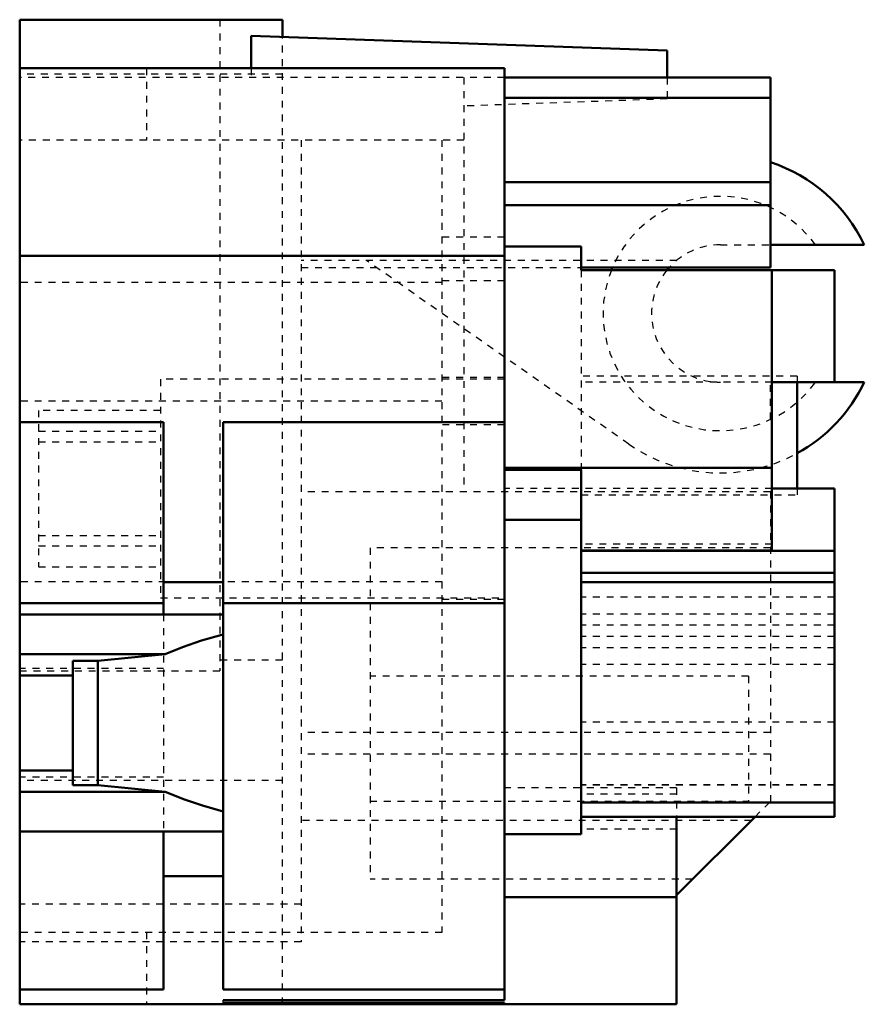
# Model space of a CAD drawing. Header units: millimetres. Extents: x 0 to 562, y -9 to 23.
# Tile 1 of 2: x 0 to 27, y -9 to 23. Entities that reach past the tile are written whole.
import ezdxf

# ---------------------------------------------------------------- set-up
doc = ezdxf.new("R2010")
doc.units = ezdxf.units.MM
doc.linetypes.add('Dashed', pattern=[2, 1, -1])

msp = doc.modelspace()

# ---------------------------------------------------------------- linework, layer by layer
at = {"linetype": 'Continuous', "lineweight": 50, "ltscale": 0.220682}
for p, q in [((8.4, 22.5), (0, 22.5)), ((0, 22.5), (0, -9)), ((8.4, 21.944), (8.4, 22.5)), ((7.4, 21.979), (7.4, 20.95)), ((20.7, 21.515), (7.4, 21.979)), ((20.7, 21.515), (20.7, 20.65)), ((15.5, 20.95), (0, 20.95)), ((15.5, 20.95), (15.5, -8.871)), ((24, 20.65), (15.5, 20.65)), ((24, 20.65), (24, 14.575)), ((24, 20), (15.5, 20)), ((24, 17.3), (15.5, 17.3)), ((24, 16.57), (15.5, 16.57)), ((17.95, 15.239), (15.5, 15.239)), ((17.95, 15.239), (17.95, 14.488)), ((27.001, 15.3), (24, 15.3)), ((15.5, 14.941), (0, 14.941)), ((24, 14.575), (17.95, 14.575)), ((26.05, 14.488), (17.95, 14.488)), ((24.05, 5.514), (24.05, 14.488)), ((26.05, 10.9), (26.05, 14.488)), ((24.05, 10.9), (27.001, 10.9)), ((24.85, 10.9), (24.85, 7.5)), ((4.6, 9.621), (0, 9.621)), ((4.6, 9.621), (4.6, 3.475)), ((6.5, 9.621), (15.5, 9.621)), ((6.5, -8.522), (6.5, 9.621)), ((24.05, 8.165), (15.5, 8.165)), ((15.5, 8.095), (17.95, 8.095)), ((17.95, 8.095), (17.95, -3.561)), ((26.05, 7.5), (24.05, 7.5)), ((26.05, 7.5), (26.05, -3)), ((17.95, 6.5), (15.5, 6.5)), ((17.95, 5.514), (24.05, 5.514)), ((26.05, 5.506), (17.95, 5.506)), ((26.05, 4.799), (17.95, 4.799)), ((6.5, 4.5), (4.6, 4.5)), ((26.05, 4.5), (17.95, 4.5)), ((4.6, 3.836), (0, 3.836)), ((6.5, 3.836), (15.5, 3.836)), ((6.5, 3.475), (0, 3.475)), ((4.651, 2.2), (0, 2.2)), ((1.7, -1.99), (1.7, 1.99)), ((1.7, 1.99), (2.494, 1.99)), ((2.494, 1.99), (4.651, 2.2)), ((2.494, 1.99), (2.494, -1.99)), ((1.7, 1.518), (0, 1.518)), ((1.7, -1.518), (0, -1.518)), ((4.651, -2.2), (0, -2.2)), ((2.494, -1.99), (1.7, -1.99)), ((4.651, -2.2), (2.494, -1.99)), ((26.05, -2.545), (17.95, -2.545)), ((26.05, -3), (17.95, -3)), ((21, -5.51), (23.51, -3)), ((21, -3), (21, -9)), ((6.5, -3.475), (0, -3.475)), ((4.6, -3.475), (4.6, -8.522)), ((15.5, -3.561), (17.95, -3.561)), ((6.5, -4.902), (4.6, -4.902)), ((21, -5.575), (15.5, -5.575)), ((4.6, -8.522), (0, -8.522)), ((6.5, -8.522), (15.5, -8.522)), ((21, -9), (0, -9)), ((15.5, -8.871), (6.5, -8.871)), ((6.5, -8.949), (15.5, -8.949)), ((15.5, -8.949), (15.5, -9))]:
    msp.add_line(p, q, dxfattribs=at)
at = {"linetype": 'Dashed', "lineweight": 25, "ltscale": 0.220682}
for p, q in [((6.4, 22.5), (6.4, 1.669)), ((8.4, -9), (8.4, 21.944)), ((4.05, 20.95), (4.05, 18.65)), ((7.4, 20.95), (7.4, 20.65)), ((8.4, 20.758), (0, 20.758)), ((15.5, 20.65), (0, 20.65)), ((14.2, 20.65), (14.2, 7.4)), ((20.7, 20.65), (20.7, 19.965)), ((20.7, 19.965), (14.2, 19.738)), ((14.2, 18.65), (0, 18.65)), ((9, 18.65), (9, -7)), ((13.5, 18.65), (13.5, -6.7)), ((15.5, 15.545), (13.5, 15.545)), ((22.4, 15.3), (24, 15.3)), ((21, 14.797), (9, 14.797)), ((9, 14.575), (17.95, 14.575)), ((19.475, 8.922), (11.085, 14.797)), ((17.95, 14.488), (17.95, 8.095)), ((13.5, 14.09), (0, 14.09)), ((15.5, 14.148), (13.5, 14.148)), ((15.5, 11.05), (13.5, 11.05)), ((24.85, 11.1), (17.95, 11.1)), ((24.85, 11.1), (24.85, 10.9)), ((15.5, 11), (4.5, 11)), ((4.5, 11), (4.5, 4)), ((24.05, 10.9), (17.95, 10.9)), ((24, 9.708), (24, 10.9)), ((13.5, 10.301), (0, 10.301)), ((4.5, 10), (0.6, 10)), ((0.6, 10), (0.6, 5)), ((15.5, 9.534), (13.5, 9.534)), ((0.6, 9.333), (4.5, 9.333)), ((0.6, 9), (4.5, 9)), ((24, 7.4), (9, 7.4)), ((24.05, 7.5), (15.5, 7.5)), ((17.95, 7.3), (24.85, 7.3)), ((24, 7.4), (24, -2.51)), ((24.85, 7.5), (24.85, 7.3)), ((0.6, 6), (4.5, 6)), ((24.05, 5.718), (17.95, 5.718)), ((0.6, 5.667), (4.5, 5.667)), ((24, 5.6), (11.2, 5.6)), ((11.2, 5.6), (11.2, -5)), ((0.6, 5), (4.5, 5)), ((13.5, 4.516), (0, 4.516)), ((4.5, 4), (15.5, 4)), ((15.5, 3.95), (13.5, 3.95)), ((26.05, 4.028), (17.95, 4.028)), ((4.6, 3.475), (4.6, -3.475)), ((26.05, 3.485), (17.95, 3.485)), ((26.05, 3.128), (17.95, 3.128)), ((26.05, 2.764), (17.95, 2.764)), ((26.05, 2.403), (17.95, 2.403)), ((8.4, 2.009), (6.4, 2.009)), ((4.6, 1.738), (0, 1.738)), ((0, 1.669), (6.4, 1.669)), ((26.05, 1.867), (17.95, 1.867)), ((23.3, 1.5), (11.2, 1.5)), ((23.3, 1.5), (23.3, -2.5)), ((26.05, 0.025), (17.95, 0.025)), ((24, -0.3), (9, -0.3)), ((24, -1), (9, -1)), ((4.6, -1.738), (0, -1.738)), ((8.4, -1.845), (0, -1.845)), ((21, -2.075), (15.5, -2.075)), ((26.05, -1.975), (17.95, -1.975)), ((26.05, -1.987), (17.95, -1.987)), ((21, -2.075), (21, -3)), ((11.2, -2.5), (23.3, -2.5)), ((21, -2.275), (17.95, -2.275)), ((23.51, -3), (24, -2.51)), ((23.389, -3.121), (9, -3.121)), ((21, -2.996), (17.95, -2.996)), ((21, -3.395), (17.95, -3.395)), ((21.51, -5), (11.2, -5)), ((9, -5.8), (0, -5.8)), ((13.5, -6.7), (0, -6.7)), ((4.05, -6.7), (4.05, -9)), ((9, -7), (0, -7))]:
    msp.add_line(p, q, dxfattribs=at)
at = {"linetype": 'Continuous', "lineweight": 25, "ltscale": 0.220682}
msp.add_line((6.5, -8.949), (6.5, -8.871), dxfattribs=at)
at = {"linetype": 'Continuous', "lineweight": 50, "ltscale": 0.220682}
for points in [[(4.651, 2.2), (5.206, 2.426), (5.813, 2.634), (6.467, 2.821), (6.5, 2.83)], [(6.5, -2.83), (5.843, -2.643), (5.234, -2.437), (4.677, -2.211), (4.651, -2.2)]]:
    msp.add_lwpolyline(points, dxfattribs=at)
for radius, start, end in [(5.1, 25.5552, 71.7167), (3.75, 156.8379, 158.2844), (2.2, 137.8978, 140.8996), (5.1, 298.7106, 334.4448)]:
    msp.add_arc((22.4, 13.1), radius, start, end, dxfattribs=at)
at = {"linetype": 'Dashed', "lineweight": 25, "ltscale": 0.220682}
for radius, start, end in [(3.75, 35.9208, 156.8379), (2.2, 90, 137.8978), (3.75, 158.2844, 324.0792), (2.2, 140.8996, 270), (5.1, 234.9992, 298.7106)]:
    msp.add_arc((22.4, 13.1), radius, start, end, dxfattribs=at)

doc.saveas('drawing.dxf')
